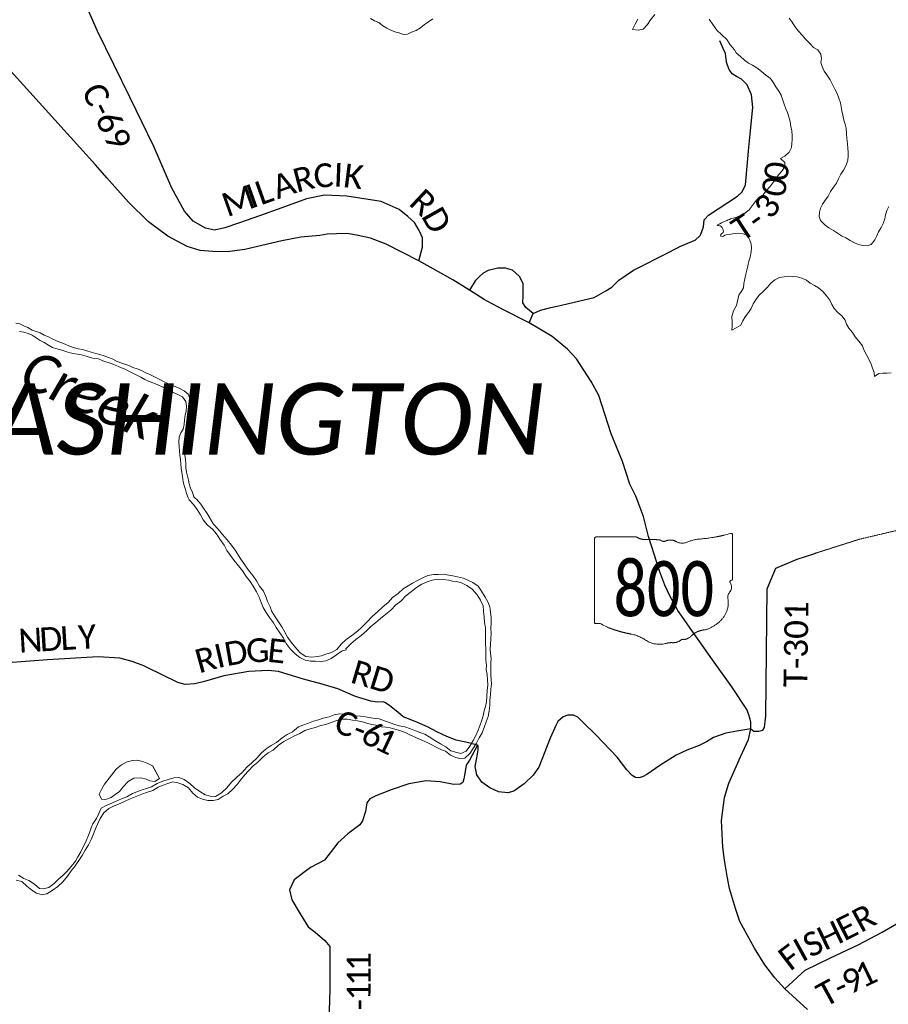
# Model space of a CAD drawing. Header units: feet. Extents: x 2184840 to 2498140, y 671180 to 1091827.
# Tile 10 of 26: x 2308317 to 2319271, y 815464 to 827878. Entities that reach past the tile are written whole.
import ezdxf
from ezdxf.enums import TextEntityAlignment as Align

# ---------------------------------------------------------------- set-up
doc = ezdxf.new("R2010")
doc.units = ezdxf.units.FT
doc.header["$MEASUREMENT"] = 0
doc.linetypes.add('DGN Style 3', pattern=[0.19312, 0.137943, -0.055177])
for name, color, linetype, lineweight in [('GM_X_County_Road', 3, 'Continuous', 30), ('GM_X_County_Road_Text', 3, 'Continuous', 0), ('GM_X_Major_Lake', 5, 'Continuous', 13), ('GM_X_Major_River', 5, 'Continuous', 13), ('GM_X_Major_River_Text', 5, 'Continuous', 0), ('GM_X_Minor_Lake', 5, 'Continuous', 0), ('GM_X_State_Route', 1, 'Continuous', 30), ('GM_X_State_Shield', 7, 'Continuous', 0), ('GM_X_Township_Road', 4, 'Continuous', 30), ('GM_X_Township_Road_Text', 4, 'Continuous', 0), ('GM_X_Township_ROW', 4, 'DGN Style 3', 13), ('GM_X_Township_Text', 7, 'Continuous', 13)]:
    doc.layers.add(name, color=color, linetype=linetype, lineweight=lineweight)
doc.styles.add('Style-font30', font='calibri.ttf')
doc.styles.add('Style-font31', font='calibrii.ttf')

# ---------------------------------------------------------------- blocks, each defined once
blk = doc.blocks.new('M1-H5_3')
at = {"layer": 'GM_X_State_Shield', "color": 7, "linetype": 'Continuous', "lineweight": 13}
blk.add_rational_spline([(889, 90), (889, 366), (889, 642), (889, 642), (889, 643), (893, 663), (868, 660), (668, 605), (457, 588), (381, 580), (315, 549), (240, 521), (173, 560), (112, 595), (47, 566), (7, 549), (-22, 577), (-110, 589), (-199, 583), (-269, 581), (-324, 616), (-324, 616), (-324, 616), (-579, 616), (-834, 616), (-834, 616), (-834, 616), (-854, 614), (-851, 598), (-851, 598), (-851, 598), (-851, 70), (-851, -459), (-851, -459), (-851, -459), (-853, -474), (-835, -477), (-817, -477), (-799, -475), (-764, -473), (-747, -497), (-576, -575), (-384, -610), (-281, -631), (-203, -689), (-95, -759), (39, -728), (85, -714), (134, -717), (195, -718), (237, -683), (257, -669), (280, -677), (334, -668), (367, -632), (435, -561), (548, -554), (886, -443), (829, -154), (821, -106), (863, -70), (888, -16), (859, 37), (840, 63), (876, 72), (892, 76), (889, 90), (889, 90), (889, 90), (889, 90), (889, 90)], [1, 1, 1, 1, 1, 0.602679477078, 1, 0.993510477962, 1, 0.97918266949, 1, 0.861753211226, 1, 0.844914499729, 1, 0.780919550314, 1, 0.992003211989, 1, 0.94119849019, 1, 1, 1, 1, 1, 1, 1, 0.707106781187, 1, 1, 1, 1, 1, 1, 1, 0.729277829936, 1, 0.993307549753, 1, 0.85024490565, 1, 0.989290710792, 1, 0.968903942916, 1, 0.884615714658, 1, 0.975313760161, 1, 0.917850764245, 1, 0.834383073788, 1, 0.938481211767, 1, 0.912928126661, 1, 0.784359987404, 1, 0.905853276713, 1, 0.928432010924, 1, 0.626651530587, 1, 0.776429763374, 1, 1, 1, 1, 1], degree=2, knots=[0, 0, 0, 0.028571, 0.028571, 0.057143, 0.057143, 0.085714, 0.085714, 0.114286, 0.114286, 0.142857, 0.142857, 0.171429, 0.171429, 0.2, 0.2, 0.228571, 0.228571, 0.257143, 0.257143, 0.285714, 0.285714, 0.314286, 0.314286, 0.342857, 0.342857, 0.371429, 0.371429, 0.4, 0.4, 0.428571, 0.428571, 0.457143, 0.457143, 0.485714, 0.485714, 0.514286, 0.514286, 0.542857, 0.542857, 0.571429, 0.571429, 0.6, 0.6, 0.628571, 0.628571, 0.657143, 0.657143, 0.685714, 0.685714, 0.714286, 0.714286, 0.742857, 0.742857, 0.771429, 0.771429, 0.8, 0.8, 0.828571, 0.828571, 0.857143, 0.857143, 0.885714, 0.885714, 0.914286, 0.914286, 0.942857, 0.942857, 0.971429, 0.971429, 1, 1, 1], dxfattribs=at)
at = {"layer": 'GM_X_State_Shield', "color": 7, "linetype": 'Continuous', "lineweight": 13, "style": 'Style-font30', "width": 0.767998}
blk.add_attdef('M1-H5_3_47552', text='', height=696, dxfattribs=at).set_placement((21, -384), align=Align.CENTER)

msp = doc.modelspace()

# ---------------------------------------------------------------- linework, layer by layer
at = {"layer": 'GM_X_County_Road', "flags": 128}
for points in [[(2313351, 824839), (2313397, 825011), (2313397, 825127), (2313355, 825222), (2313296, 825320), (2313213, 825396), (2313103, 825484), (2312876, 825584), (2312630, 825625), (2312443, 825653), (2312162, 825665), (2311934, 825620), (2311624, 825507), (2311340, 825405), (2311090, 825317), (2310903, 825255), (2310774, 825226), (2310659, 825251), (2310505, 825339), (2310397, 825463), (2310236, 825756), (2310007, 826279), (2309711, 826895), (2309296, 827735), (2309148, 828079)], [(2314740, 824057), (2314793, 824172), (2314700, 824251), (2314664, 824310), (2314667, 824400), (2314666, 824550), (2314619, 824642), (2314532, 824719), (2314445, 824745), (2314345, 824744), (2314227, 824716), (2314161, 824683), (2314114, 824642), (2314063, 824584), (2313990, 824467)], [(2309923, 819712), (2309882, 819732), (2309737, 819785), (2309581, 819826), (2309308, 819843), (2308669, 819808), (2307886, 819750)], [(2317538, 818938), (2317360, 818909), (2317224, 818884), (2317068, 818829), (2316979, 818775), (2316886, 818727), (2316731, 818668), (2316596, 818603), (2316392, 818474), (2316227, 818361), (2316171, 818333), (2316125, 818317), (2316081, 818324), (2316041, 818347), (2315975, 818418), (2315852, 818578), (2315591, 818854), (2315408, 819034), (2315357, 819084), (2315300, 819109), (2315230, 819109), (2315171, 819088), (2315104, 819030), (2315077, 818980), (2315006, 818820), (2314863, 818452), (2314791, 818352), (2314677, 818243), (2314547, 818150), (2314473, 818129), (2314355, 818142), (2314244, 818194), (2314144, 818265), (2314081, 818356), (2314063, 818460), (2314081, 818572), (2314097, 818671), (2314100, 818727), (2314091, 818733), (2313945, 818768), (2313822, 818794), (2313703, 818842), (2313578, 818901), (2313459, 818963), (2313332, 819015), (2313221, 819063), (2313155, 819089), (2313086, 819146), (2312984, 819226), (2312929, 819265), (2312903, 819277), (2312825, 819275), (2312745, 819286), (2312550, 819344), (2312328, 819440), (2312133, 819502), (2311896, 819564), (2311703, 819620), (2311582, 819660), (2311450, 819671), (2311208, 819660), (2310893, 819604), (2310648, 819533), (2310525, 819504), (2310403, 819497), (2310310, 819522), (2310123, 819614), (2309924, 819711), (2309923, 819712)]]:
    msp.add_lwpolyline(points, dxfattribs=at)
at = {"layer": 'GM_X_Major_Lake', "flags": 128}
for points in [[(2316113, 827885), (2316078, 827821), (2316047, 827754), (2316115, 827745), (2316179, 827758), (2316236, 827816), (2316273, 827877), (2316325, 827942)], [(2312740, 827892), (2312790, 827864), (2312844, 827842), (2312896, 827799), (2312946, 827773), (2312998, 827747), (2313048, 827727), (2313102, 827712), (2313153, 827690), (2313206, 827696), (2313260, 827719), (2313318, 827743), (2313370, 827774), (2313421, 827816), (2313473, 827850), (2313527, 827887)], [(2317011, 827885), (2317057, 827817), (2317108, 827748), (2317173, 827687), (2317235, 827629), (2317278, 827563), (2317333, 827498), (2317354, 827462)], [(2319276, 825524), (2319254, 825472), (2319236, 825416), (2319226, 825366), (2319207, 825308), (2319181, 825257), (2319149, 825205), (2319127, 825153), (2319103, 825101), (2319057, 825045), (2319003, 825025), (2318951, 825033), (2318897, 825043), (2318845, 825063), (2318789, 825093), (2318735, 825127), (2318681, 825155), (2318631, 825188), (2318579, 825220), (2318523, 825252), (2318469, 825290), (2318417, 825346), (2318401, 825398), (2318403, 825453), (2318415, 825503), (2318443, 825553), (2318481, 825605), (2318515, 825655), (2318543, 825711), (2318580, 825765), (2318618, 825817), (2318644, 825871), (2318672, 825932), (2318706, 825982), (2318740, 826046), (2318760, 826106), (2318766, 826156), (2318766, 826206), (2318760, 826256), (2318756, 826312), (2318750, 826380), (2318746, 826438), (2318738, 826511), (2318726, 826563), (2318710, 826613), (2318696, 826675), (2318684, 826727), (2318668, 826831), (2318649, 826887), (2318625, 826949), (2318595, 827001), (2318567, 827061), (2318537, 827121), (2318497, 827181), (2318463, 827231), (2318437, 827289), (2318421, 827339), (2318429, 827389), (2318421, 827445), (2318381, 827497), (2318329, 827527), (2318281, 827579), (2318229, 827631), (2318183, 827683), (2318139, 827735), (2318093, 827791), (2318057, 827847), (2318021, 827899)], [(2317354, 827462), (2317408, 827416), (2317458, 827368), (2317508, 827330), (2317560, 827304), (2317614, 827270), (2317672, 827226), (2317728, 827180), (2317784, 827136), (2317822, 827084), (2317854, 827032), (2317892, 826978), (2317920, 826926), (2317958, 826812), (2317978, 826756), (2318002, 826706), (2318016, 826654), (2318032, 826594), (2318042, 826531), (2318054, 826477), (2318058, 826417), (2318058, 826367), (2318056, 826317), (2318050, 826267), (2318020, 826209), (2317966, 826157), (2317911, 826127), (2317965, 826077), (2317965, 826027), (2317931, 825973), (2317885, 825922), (2317851, 825872), (2317813, 825820), (2317777, 825770), (2317731, 825720), (2317689, 825664), (2317635, 825634), (2317591, 825581), (2317555, 825531), (2317517, 825479), (2317457, 825435), (2317389, 825401)], [(2317386, 825187), (2317440, 825179), (2317494, 825157), (2317520, 825107), (2317540, 825053), (2317546, 825003), (2317540, 824953), (2317530, 824884), (2317514, 824832), (2317500, 824776), (2317488, 824720), (2317474, 824670), (2317460, 824612), (2317450, 824550), (2317444, 824498), (2317414, 824448), (2317408, 824438)], [(2317413, 824027), (2317437, 824081), (2317465, 824133), (2317510, 824187), (2317542, 824238), (2317568, 824294), (2317600, 824344), (2317640, 824402), (2317696, 824454), (2317748, 824506), (2317788, 824556), (2317840, 824600), (2317900, 824627), (2317958, 824637), (2318012, 824645), (2318064, 824641), (2318122, 824635), (2318180, 824621), (2318238, 824595), (2318288, 824557), (2318340, 824527), (2318392, 824499), (2318444, 824451), (2318496, 824393), (2318536, 824343), (2318560, 824287), (2318588, 824237), (2318634, 824185), (2318684, 824145), (2318726, 824091), (2318746, 824041), (2318772, 823987), (2318820, 823933), (2318852, 823881), (2318900, 823825), (2318944, 823767), (2318962, 823717), (2319000, 823643), (2319030, 823591), (2319054, 823533), (2319074, 823483), (2319094, 823429), (2319098, 823379), (2319150, 823417), (2319202, 823421), (2319254, 823423), (2319306, 823427)], [(2317408, 824438), (2317387, 824403), (2317356, 824274), (2317321, 824206), (2317300, 824134), (2317301, 824065), (2317303, 824015), (2317298, 823965), (2317353, 823994), (2317413, 824027)]]:
    msp.add_lwpolyline(points, dxfattribs=at)
at = {"layer": 'GM_X_Major_Lake'}
msp.add_open_spline([(2317389, 825401), (2317382, 825397), (2317374, 825394), (2317366, 825390), (2317345, 825381), (2317320, 825381), (2317298, 825372), (2317278, 825364), (2317258, 825355), (2317239, 825347), (2317221, 825340), (2317203, 825332), (2317185, 825324), (2317161, 825314), (2317135, 825299), (2317115, 825288), (2317102, 825280), (2317155, 825285), (2317165, 825270), (2317179, 825252), (2317190, 825231), (2317194, 825212), (2317199, 825190), (2317136, 825166), (2317159, 825148), (2317180, 825131), (2317202, 825164), (2317225, 825167), (2317278, 825173), (2317332, 825180), (2317386, 825187)], degree=3, knots=[0, 0, 0, 0, 0.035706, 0.035706, 0.035706, 0.133417, 0.133417, 0.133417, 0.223223, 0.223223, 0.223223, 0.304255, 0.304255, 0.304255, 0.413644, 0.413644, 0.413644, 0.487461, 0.487461, 0.487461, 0.577108, 0.577108, 0.577108, 0.679293, 0.679293, 0.679293, 0.774334, 0.774334, 0.774334, 1, 1, 1, 1], dxfattribs=at)
at = {"layer": 'GM_X_Major_River', "flags": 128}
for points in [[(2310534, 821840), (2310514, 821864), (2310498, 821916), (2310472, 821970), (2310454, 822024), (2310445, 822074), (2310433, 822124), (2310421, 822174), (2310412, 822228), (2310410, 822284), (2310408, 822334), (2310401, 822388), (2310397, 822440), (2310397, 822500), (2310404, 822561), (2310418, 822611), (2310442, 822663), (2310463, 822723), (2310487, 822778), (2310506, 822834), (2310502, 822892), (2310500, 822944), (2310501, 822998), (2310493, 823052), (2310463, 823104), (2310440, 823156), (2310390, 823198), (2310338, 823228), (2310286, 823249), (2310234, 823269), (2310184, 823293), (2310130, 823315), (2310074, 823344), (2310024, 823372), (2309957, 823404), (2309907, 823425), (2309851, 823453), (2309797, 823477), (2309745, 823494), (2309693, 823516), (2309641, 823534), (2309591, 823552), (2309539, 823573), (2309485, 823601), (2309435, 823621), (2309383, 823642), (2309329, 823658), (2309277, 823670), (2309219, 823685), (2309165, 823703), (2309108, 823719), (2309056, 823728), (2309006, 823740), (2308944, 823762), (2308890, 823785), (2308836, 823807), (2308782, 823831), (2308728, 823853), (2308678, 823878), (2308626, 823900), (2308574, 823928), (2308524, 823947), (2308472, 823963), (2308420, 823997), (2308367, 824019), (2308317, 824042), (2308267, 824052)], [(2308316, 823948), (2308368, 823940), (2308424, 823923), (2308474, 823899), (2308524, 823869), (2308574, 823833), (2308627, 823808), (2308679, 823776), (2308729, 823746), (2308785, 823729), (2308835, 823717), (2308885, 823699), (2308937, 823684), (2308991, 823670), (2309045, 823662), (2309097, 823652), (2309153, 823635), (2309205, 823619), (2309255, 823607), (2309311, 823602), (2309365, 823576), (2309469, 823545), (2309527, 823521), (2309579, 823499), (2309633, 823478), (2309683, 823452), (2309736, 823426), (2309792, 823396), (2309846, 823369), (2309896, 823343), (2309950, 823315), (2310008, 823294), (2310060, 823274), (2310112, 823248), (2310164, 823225), (2310218, 823195), (2310319, 823147), (2310369, 823122), (2310411, 823064), (2310421, 823006), (2310418, 822948), (2310404, 822893), (2310397, 822829), (2310389, 822775), (2310377, 822717), (2310350, 822667), (2310330, 822616), (2310322, 822552), (2310329, 822496), (2310331, 822440), (2310337, 822388), (2310344, 822330), (2310348, 822280), (2310354, 822222), (2310361, 822170), (2310369, 822119), (2310379, 822053), (2310392, 822003), (2310406, 821953), (2310422, 821903), (2310441, 821851), (2310449, 821833)], [(2310449, 821833), (2310455, 821824), (2310508, 821764), (2310556, 821703), (2310597, 821635), (2310632, 821571), (2310682, 821510), (2310747, 821453), (2310800, 821395), (2310842, 821328), (2310897, 821254), (2310930, 821187), (2310975, 821123), (2311021, 821060), (2311078, 820992), (2311125, 820929), (2311174, 820859), (2311222, 820796), (2311261, 820736), (2311302, 820666), (2311337, 820597), (2311363, 820531), (2311386, 820467), (2311427, 820402), (2311466, 820342), (2311516, 820275), (2311551, 820213), (2311596, 820147), (2311642, 820080), (2311679, 820012), (2311728, 819945), (2311789, 819883), (2311851, 819836), (2311915, 819801), (2311984, 819790), (2312048, 819789), (2312118, 819787), (2312177, 819796), (2312247, 819825), (2312314, 819870), (2312382, 819921), (2312436, 819934)], [(2311107, 821077), (2311034, 821188), (2310989, 821253), (2310935, 821321), (2310874, 821388), (2310821, 821456), (2310762, 821517), (2310681, 821652), (2310636, 821720), (2310602, 821771), (2310545, 821831), (2310534, 821840)], [(2312991, 818949), (2313047, 818932), (2313109, 818915), (2313177, 818890), (2313246, 818856), (2313390, 818794), (2313455, 818763), (2313505, 818740), (2313571, 818706), (2313636, 818671), (2313686, 818654), (2313752, 818606), (2313817, 818575), (2313867, 818564), (2313929, 818569), (2313994, 818624), (2314031, 818684), (2314076, 818755), (2314112, 818825), (2314151, 818888), (2314180, 818965), (2314201, 819027), (2314226, 819093), (2314238, 819162), (2314247, 819230), (2314248, 819296), (2314255, 819370), (2314260, 819438), (2314266, 819505), (2314263, 819555), (2314258, 819619), (2314259, 819695), (2314257, 819763), (2314262, 819825), (2314255, 819885), (2314249, 819941), (2314256, 820005), (2314257, 820071), (2314262, 820138), (2314258, 820206), (2314261, 820270), (2314264, 820336), (2314255, 820408), (2314248, 820474), (2314222, 820538), (2314189, 820599), (2314140, 820671), (2314098, 820734), (2314031, 820782), (2313979, 820807), (2313912, 820836), (2313840, 820853), (2313780, 820865), (2313728, 820874), (2313660, 820885), (2313600, 820882), (2313538, 820882), (2313464, 820869), (2313399, 820842), (2313335, 820807), (2313272, 820774), (2313216, 820741), (2313152, 820702), (2313089, 820645), (2313020, 820594), (2312963, 820528), (2312895, 820475), (2312828, 820414), (2312763, 820353), (2312697, 820288), (2312632, 820219), (2312575, 820170), (2312504, 820115), (2312434, 820064), (2312371, 820005), (2312318, 819938), (2312250, 819899), (2312176, 819880), (2312125, 819856), (2312071, 819847), (2312003, 819842), (2311925, 819851), (2311856, 819896), (2311796, 819964), (2311741, 820031), (2311696, 820093), (2311660, 820154), (2311621, 820222), (2311582, 820285), (2311539, 820351), (2311497, 820415), (2311474, 820474), (2311443, 820542), (2311422, 820606), (2311392, 820674), (2311343, 820737), (2311302, 820805), (2311256, 820872), (2311201, 820938), (2311158, 821003), (2311107, 821077)], [(2312436, 819934), (2312432, 819946), (2312491, 820007), (2312556, 820064), (2312624, 820112), (2312691, 820173), (2312742, 820222), (2312808, 820277), (2312869, 820328), (2312936, 820383), (2312996, 820434), (2313059, 820499), (2313122, 820548), (2313185, 820615), (2313257, 820668), (2313320, 820720), (2313390, 820761), (2313457, 820792), (2313519, 820811), (2313591, 820824), (2313657, 820819), (2313727, 820812), (2313777, 820798), (2313827, 820793), (2313889, 820778), (2313955, 820745), (2314022, 820697), (2314085, 820626), (2314130, 820561), (2314160, 820487), (2314167, 820419), (2314174, 820347), (2314179, 820279), (2314192, 820211), (2314190, 820143), (2314192, 820008), (2314197, 819940), (2314197, 819872), (2314194, 819802), (2314203, 819734), (2314200, 819684), (2314214, 819622), (2314217, 819554), (2314220, 819490), (2314211, 819420), (2314207, 819348), (2314204, 819279), (2314191, 819219), (2314174, 819165), (2314164, 819099), (2314145, 819048), (2314126, 818986), (2314098, 818921), (2314071, 818853), (2314036, 818788), (2313995, 818720), (2313948, 818655), (2313880, 818626), (2313830, 818638), (2313756, 818661), (2313689, 818708), (2313623, 818749), (2313552, 818788), (2313482, 818835), (2313427, 818869), (2313377, 818888), (2313309, 818913), (2313247, 818935), (2313174, 818964), (2313104, 818973), (2313034, 818996), (2312980, 819017), (2312918, 819036), (2312851, 819062), (2312799, 819069), (2312747, 819076), (2312677, 819089), (2312613, 819097), (2312541, 819102), (2312475, 819115), (2312413, 819122), (2312349, 819125), (2312281, 819114), (2312218, 819090), (2312146, 819073), (2312086, 819052), (2312022, 819033), (2311959, 819010), (2311889, 818983), (2311835, 818962), (2311758, 818899), (2311692, 818866), (2311625, 818823), (2311554, 818766), (2311488, 818726), (2311427, 818683), (2311363, 818632), (2311310, 818573), (2311243, 818510), (2311181, 818453), (2311122, 818388)], [(2308271, 817030), (2308344, 817014), (2308408, 816953), (2308469, 816902), (2308529, 816867), (2308599, 816845), (2308659, 816856), (2308725, 816899), (2308798, 816950), (2308861, 817009), (2308921, 817080), (2308968, 817145), (2309007, 817195), (2309054, 817266), (2309105, 817339), (2309143, 817405), (2309184, 817474), (2309217, 817542), (2309248, 817613), (2309273, 817677), (2309301, 817742), (2309332, 817808), (2309379, 817877), (2309442, 817934), (2309508, 817965), (2309582, 817994), (2309645, 818023), (2309711, 818054), (2309858, 818112), (2309928, 818137), (2309997, 818159), (2310063, 818200), (2310115, 818221), (2310186, 818246), (2310248, 818267), (2310310, 818256), (2310374, 818236), (2310447, 818191), (2310500, 818126), (2310560, 818077), (2310622, 818049), (2310691, 818034), (2310756, 818035), (2310820, 818048), (2310884, 818087), (2310943, 818116), (2311001, 818174), (2311058, 818235), (2311097, 818286), (2311153, 818353), (2311208, 818413), (2311263, 818472), (2311315, 818513), (2311388, 818584), (2311449, 818633), (2311515, 818670), (2311582, 818729), (2311649, 818776), (2311719, 818815), (2311781, 818850), (2311850, 818880), (2311914, 818915), (2311979, 818936), (2312045, 818955), (2312113, 818978), (2312177, 818993), (2312246, 819018), (2312318, 819041), (2312382, 819060), (2312452, 819057), (2312514, 819047), (2312578, 819036), (2312638, 819027), (2312706, 819006), (2312758, 818992), (2312808, 818983), (2312877, 818964), (2312933, 818957), (2312991, 818949)], [(2311122, 818388), (2311055, 818329), (2310990, 818264), (2310929, 818195), (2310863, 818131), (2310788, 818085), (2310720, 818089), (2310654, 818104), (2310587, 818147), (2310523, 818194), (2310462, 818248), (2310392, 818297), (2310323, 818324), (2310259, 818321), (2310190, 818298), (2310122, 818279), (2310052, 818248), (2309981, 818205), (2309915, 818186), (2309861, 818166), (2309792, 818143), (2309740, 818122), (2309669, 818081), (2309601, 818056), (2309527, 818019), (2309458, 817990), (2309406, 817970), (2309344, 817937), (2309311, 817862), (2309284, 817808), (2309239, 817739), (2309217, 817689), (2309200, 817638), (2309175, 817574), (2309153, 817524), (2309087, 817387), (2309050, 817322), (2309022, 817269), (2308965, 817201), (2308912, 817140), (2308860, 817089), (2308809, 817046), (2308750, 816988), (2308684, 816935), (2308617, 816920), (2308567, 816925), (2308502, 816978), (2308431, 817024), (2308369, 817051), (2308301, 817092)]]:
    msp.add_lwpolyline(points, dxfattribs=at)
at = {"layer": 'GM_X_Minor_Lake', "flags": 128}
for points in [[(2309992, 818470), (2309923, 818502), (2309855, 818528), (2309791, 818543), (2309741, 818538), (2309671, 818522), (2309599, 818485), (2309538, 818432), (2309534, 818427)], [(2309998, 818467), (2309923, 818502), (2309855, 818528), (2309791, 818543), (2309741, 818538), (2309671, 818522), (2309599, 818485), (2309538, 818432), (2309534, 818427)], [(2309534, 818428), (2309386, 818240), (2309349, 818173), (2309319, 818113), (2309350, 818049), (2309400, 818046), (2309470, 818070), (2309522, 818107), (2309575, 818148), (2309621, 818204), (2309684, 818271), (2309755, 818316), (2309841, 818321), (2309910, 818302), (2309960, 818282), (2310020, 818271), (2310078, 818310), (2309990, 818474)], [(2309534, 818427), (2309386, 818240), (2309349, 818173), (2309319, 818113), (2309350, 818049), (2309400, 818046), (2309470, 818070), (2309522, 818107), (2309575, 818148), (2309621, 818204), (2309684, 818271), (2309755, 818316), (2309841, 818321), (2309910, 818302), (2309960, 818282), (2310020, 818271), (2310078, 818310), (2309992, 818470)], [(2309437, 818309), (2309438, 818311)]]:
    msp.add_lwpolyline(points, dxfattribs=at)
at = {"layer": 'GM_X_State_Route', "flags": 128}
for points in [[(2309359, 825949), (2309272, 826049), (2308249, 827181), (2307582, 827912), (2307468, 828025)], [(2314220, 824325), (2314175, 824349), (2313990, 824467), (2313778, 824597), (2313351, 824839), (2312938, 825050), (2312741, 825123), (2312586, 825156), (2312452, 825181), (2312313, 825180), (2312195, 825174), (2312103, 825156), (2311861, 825136), (2311622, 825090), (2311371, 825030), (2311155, 824982), (2310935, 824951), (2310754, 824956), (2310591, 824969), (2310428, 825020), (2310187, 825147), (2309942, 825330), (2309690, 825577), (2309415, 825884), (2309359, 825949)], [(2316725, 820274), (2316616, 820430), (2316522, 820606), (2316453, 820747), (2316391, 820918), (2316249, 821360), (2316184, 821614), (2316087, 821871), (2316012, 822020), (2315919, 822306), (2315777, 822656), (2315619, 823139), (2315524, 823318), (2315339, 823601), (2315225, 823726), (2315032, 823884), (2314740, 824057), (2314411, 824226), (2314220, 824325)], [(2318253, 815396), (2317967, 815659), (2317839, 815798), (2317715, 815962), (2317585, 816172), (2317399, 816506), (2317343, 816673), (2317269, 816923), (2317238, 817080), (2317206, 817282), (2317185, 817444), (2317166, 817783), (2317206, 818073), (2317259, 818251), (2317408, 818585), (2317507, 818801), (2317538, 818938), (2317538, 819021), (2317531, 819057), (2317510, 819127), (2317488, 819180), (2317299, 819466), (2317056, 819806), (2316743, 820249), (2316725, 820274)]]:
    msp.add_lwpolyline(points, dxfattribs=at)
at = {"layer": 'GM_X_Township_Road', "flags": 128}
for points in [[(2316631, 825011), (2316635, 825013), (2316822, 825093), (2316836, 825100), (2316900, 825158), (2316907, 825175), (2316940, 825265), (2316950, 825354), (2316958, 825362), (2317004, 825413), (2317368, 825652), (2317427, 825706), (2317472, 825798), (2317517, 826315), (2317561, 826771), (2317545, 826931), (2317493, 827058), (2317420, 827127), (2317356, 827162), (2317302, 827197), (2317272, 827238), (2317265, 827248), (2317232, 827341), (2317231, 827347), (2317217, 827451), (2317190, 827514), (2317148, 827612)], [(2315135, 824275), (2315240, 824300), (2315561, 824374), (2315710, 824460), (2315785, 824506), (2315843, 824565), (2315873, 824594), (2316059, 824719), (2316506, 824948), (2316580, 824985), (2316631, 825011)], [(2314793, 824172), (2314885, 824215), (2314999, 824244), (2315052, 824256), (2315135, 824275)], [(2317538, 818938), (2317574, 818909), (2317638, 818907), (2317690, 818922), (2317710, 818953), (2317720, 819024), (2317726, 819102), (2317743, 820701), (2317855, 820963), (2318123, 821078), (2318334, 821145), (2318362, 821154)], [(2317967, 815659), (2318222, 815893), (2318543, 816048), (2318893, 816212), (2319194, 816373), (2319404, 816496), (2319635, 816707), (2319809, 816862), (2319963, 817158), (2320038, 817384), (2320081, 817574), (2320143, 817723), (2320197, 817785), (2320355, 817910), (2320524, 818038), (2320814, 818290), (2321054, 818578), (2321265, 818796), (2321631, 819036), (2322029, 819275), (2322429, 819550), (2322740, 819739), (2322889, 819822)], [(2314091, 818733), (2313989, 818542), (2313948, 818478), (2313929, 818373), (2313920, 818305), (2313904, 818261), (2313872, 818238), (2313790, 818235), (2313618, 818267), (2313443, 818282), (2313226, 818243), (2313002, 818166), (2312809, 818094), (2312731, 818055), (2312696, 818004), (2312677, 817896), (2312638, 817779), (2312607, 817727), (2312454, 817615), (2312329, 817501), (2312232, 817373), (2312159, 817280), (2311986, 817190), (2311778, 817035), (2311721, 816908), (2311750, 816782), (2311855, 816603), (2311954, 816441), (2312043, 816374), (2312165, 816267), (2312228, 816191), (2312228, 815652), (2312203, 814851)]]:
    msp.add_lwpolyline(points, dxfattribs=at)
at = {"layer": 'GM_X_Township_ROW', "flags": 128}
msp.add_lwpolyline([(2318362, 821154), (2318909, 821328), (2319744, 821524), (2320540, 821666), (2321415, 821846), (2322083, 821888)], dxfattribs=at)

# ---------------------------------------------------------------- block references
at = {"layer": 'GM_X_State_Shield', "color": 7, "linetype": 'Continuous', "lineweight": 13}
ref = msp.add_blockref('M1-H5_3', (2316419, 820740), dxfattribs=at)
ref.add_attrib('M1-H5_3_14436', '800', dxfattribs={"color": 7, "linetype": 'Continuous', "lineweight": 13, "height": 696.1, "style": 'Style-font30', "width": 0.767998}).set_placement((2316440, 820356), align=Align.CENTER)

# ---------------------------------------------------------------- texts
at = {"layer": 'GM_X_County_Road_Text', "style": 'Style-font30'}
for s, rotation, p in [('C-69', 295.8108, (2309092, 826983)), ('C', 4.3834, (2312035, 825756)), ('R', 14.6307, (2311811, 825696)), ('I', 357.7826, (2312272, 825775)), ('K', 352.9075, (2312388, 825770)), ('L', 19.5375, (2311356, 825536)), ('A', 19.2166, (2311567, 825611)), ('M', 19.5362, (2310933, 825386)), ('I', 19.5387, (2311240, 825495)), ('R', 316.8452, (2313210, 825552)), ('D', 299.3601, (2313374, 825403)), ('Y', 3.1672, (2309062, 819942)), ('N', 3.5248, (2308311, 819896)), ('D', 3.5211, (2308575, 819912)), ('L', 3.5207, (2308838, 819928)), ('I', 13.1105, (2310813, 819700)), ('D', 9.7809, (2310928, 819727)), ('G', 2.8243, (2311179, 819771)), ('E', 353.9116, (2311430, 819784)), ('R', 15.3337, (2310578, 819635)), ('R', 343.5464, (2312472, 819525)), ('D', 342.728, (2312708, 819456)), ('C', 338.4972, (2312261, 818910)), ('6', 334.523, (2312601, 818777)), ('-', 338.7785, (2312492, 818819)), ('1', 334.4823, (2312768, 818697))]:
    msp.add_text(s, height=300, rotation=rotation, dxfattribs=at).set_placement(p)
at = {"layer": 'GM_X_Major_River_Text', "style": 'Style-font31'}
msp.add_text('Creek', height=500, rotation=336.5093, dxfattribs=at).set_placement((2309097, 822921), align=Align.CENTER)
at = {"layer": 'GM_X_Township_Road_Text', "style": 'Style-font30'}
for s, rotation, p in [('0', 83.7194, (2317998, 825834)), ('0', 79.564, (2317961, 825629)), ('3', 54.0527, (2317796, 825347)), ('T', 33.4179, (2317424, 825070)), ('-', 36.1838, (2317625, 825202)), ('T-301', 89.1574, (2318249, 819461)), ('R', 28.5515, (2318923, 816360)), ('H', 25.6845, (2318470, 816136)), ('E', 26.9771, (2318715, 816254)), ('S', 25.9201, (2318289, 816048)), ('I', 28.8871, (2318184, 815990)), ('F', 37.327, (2318033, 815874)), ('1', 90.5212, (2312743, 815885)), ('1', 89.6053, (2312742, 815695)), ('9', 25.4246, (2318778, 815580)), ('1', 25.9372, (2318947, 815661)), ('T', 28.6891, (2318474, 815421)), ('1', 89.3772, (2312740, 815509)), ('-', 25.4828, (2318667, 815527)), ('-', 89.3574, (2312739, 815385))]:
    msp.add_text(s, height=300, rotation=rotation, dxfattribs=at).set_placement(p)
at = {"layer": 'GM_X_Township_Text', "style": 'Style-font31'}
msp.add_text('WASHINGTON', height=900, rotation=0, dxfattribs=at).set_placement((2306718, 822395))

doc.saveas('drawing.dxf')
